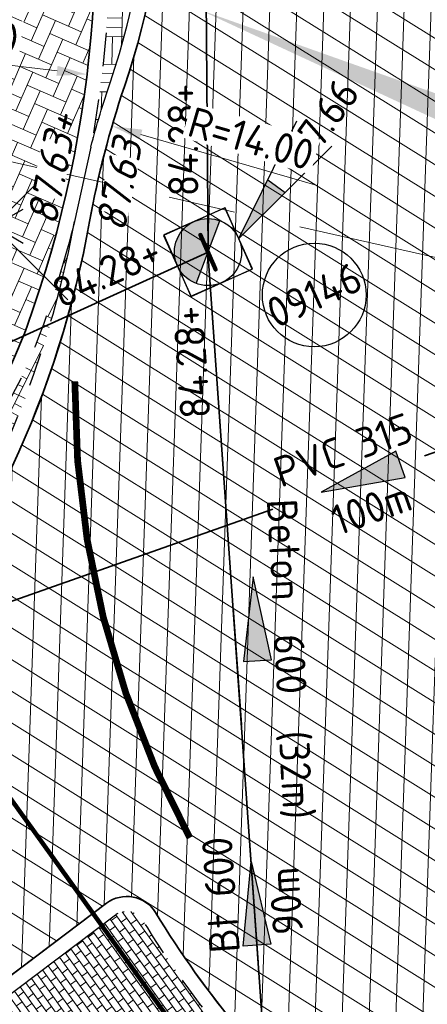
# Model space of a CAD drawing. Header units: metres. Extents: x 195696 to 514079, y 327475 to 328989.
# Tile 92 of 256: x 196044.63 to 196050.7, y 327684.11 to 327698.79. Entities that reach past the tile are written whole.
import ezdxf
from ezdxf.enums import TextEntityAlignment as Align

# ---------------------------------------------------------------- set-up
doc = ezdxf.new("R2010")
doc.units = ezdxf.units.M
for name, pattern in [('11strp', [2, 1, -1]), ('RI-GWA-SO', [18.450000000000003, 6, -1.8, 1.75, -1.8, 1.75, -1.8, 1.75, -1.8]), ('RI-HWA', [7.4, 5, -2.4]), ('VH-RWSBAND_110X220', [12, 5, -1, 1, -1, 1, -1, 1, -1]), ('XX-CENTER', [8, 5, -1, 1, -1])]:
    doc.linetypes.add(name, pattern=pattern)
for name, color, linetype, lineweight in [('B-WE-KL-ET_LS_MANTELBUIS-G', 190, 'Continuous', 100), ('mk-nw-11streep 0.10', 7, '11strp', 35), ('N-WE-RI-GWA_PUTNUMMER-S-250', 7, 'Continuous', 25), ('N-WE-RI-GWA_TRANSPORTLEIDING-G', 30, 'RI-GWA-SO', 35), ('N-WE-RI-HWA_RIOOLLEIDING_PVC_315-G', 150, 'RI-HWA', 35), ('N-WE-RI-OVERIG_RIOOLPUT_BETON-S-250', 10, 'Continuous', 25), ('N-WE-RI-OVERIG_RIOOLPUT_INSPECTIE-S-250', 10, 'Continuous', 25), ('N-WE-RI-VWA_STROOMRICHTING-S', 7, 'Continuous', 25), ('N-WE-VH-GESLOTENVERHARDING-A-200', 252, 'Continuous', 18), ('N-WE-VH-KANTOPSLUITING_TROTTOIRBAND_RWS_110 220_250-G', 6, 'VH-RWSBAND_110X220', 25), ('N-WE-VH-KANTOPSLUITING_VOORKANTBAND-G', 2, 'Continuous', 35), ('N-WE-VH-KANTVERHARDING-G', 5, 'Continuous', 35), ('N-WE-VH-OPENVERHARDING_BETONSTRAATSTEEN_GRIJS-A', 252, 'Continuous', 18), ('N-WE-VH-OPENVERHARDING_BETONSTRAATSTEEN_ROOD-A', 13, 'Continuous', 18), ('N-WE-VH-VERKANTING-1OOR-S', 7, 'Continuous', 25), ('V-WE-OV-ARMATUUR-S-250', 7, 'Continuous', 25), ('V-WE-RI-GWA_MATERIAAL-DIAMETER-BOB-STROOMRICHTING-S', 252, 'Continuous', 25), ('V-WE-RI-GWA_PUTDEKSELNIVEAU-S-250', 7, 'Continuous', 25), ('V-WE-RI-GWA_RIOOLLEIDING_BETON_300-G', 30, 'RI-GWA-V', 35), ('X-XX-AL-M', 6, 'Continuous', 18), ('X-XX-AL-T18', 7, 'Continuous', 18), ('X-XX-AL-VERWIJZING_DOORSNEDE-G', 7, 'XX-CENTER', 18)]:
    doc.layers.add(name, color=color, linetype=linetype, lineweight=lineweight)
doc.styles.add('NLCS-ISO', font='NLCS-ISO.ttf')
doc.styles.add('NLCS-ISO-M250-T18', font='NLCS-ISO.ttf', dxfattribs={"height": 0.45})
doc.styles.add('NLCS-ISO-M250-T18_CURSIEF', font='NLCS-ISO.ttf', dxfattribs={"oblique": 15, "height": 0.45})
doc.linetypes.add('RI-GWA-V', pattern='A,3,[24,NLCS.SHX,S=1,R=0,X=0,Y=0],3,-3', length=9)
doc.dimstyles.new('NLCS-M250-T18-PIJL_L2_H2', dxfattribs={"dimscale": 0.25, "dimtxt": 2.5, "dimasz": 1.8, "dimexe": 2, "dimexo": 2, "dimgap": 0.7, "dimtad": 1, "dimzin": 0, "dimdsep": 46, "dimtxsty": 'NLCS-ISO-M250-T18', "dimcen": 0, "dimdle": 2, "dimclrd": 256, "dimclre": 256, "dimclrt": 7, "dimazin": 0, "dimtfac": 1, "dimtdec": 3, "dimtofl": 0, "dimtmove": 0, "dimatfit": 3, "dimfxl": 2, "dimfxlon": 1, "dimtfillclr": 256, "dimtolj": 1, "dimtzin": 0, "dimlwd": -1, "dimlwe": -1, "dimarcsym": 0})

# ---------------------------------------------------------------- blocks, each defined once
blk = doc.blocks.new('SRI-PUT_INSPECTIE-SO')
at = {"flags": 128}
blk.add_lwpolyline([(-1.999999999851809, -2.000000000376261), (2.000000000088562, -2.000000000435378), (2.000000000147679, 1.999999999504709), (-2.00000000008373, 1.999999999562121)], close=True, dxfattribs=at)
blk.add_circle((0, -7.105427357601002e-14), 1.999999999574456)
at = {"style": 'NLCS-ISO'}
blk.add_text('I', height=2.5, dxfattribs=at).set_placement((-0.002795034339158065, -0.007140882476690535), align=Align.MIDDLE_CENTER)
blk = doc.blocks.new('*U101')
blk.add_solid([(-2.830578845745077, 0), (-2.830578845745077, 0.45), (1.969421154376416, 0)])
blk = doc.blocks.new('*U107')
at = {"ltscale": 0.1, "style": 'NLCS-ISO'}
for tag, p in [('BOBL', (-84.61280792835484, 1.13686837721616e-13)), ('MAT', (-0.5000000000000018, 0.5000000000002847))]:
    blk.add_attdef(tag, text='', height=1.8, dxfattribs=at).set_placement(p, align=Align.BOTTOM_RIGHT)
for tag, p in [('DIA', (0.4999999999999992, 0.5000000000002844)), ('BOBR', (85.6602563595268, -2.220446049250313e-16))]:
    blk.add_attdef(tag, text='', height=1.8, dxfattribs=at).set_placement(p, align=Align.BOTTOM_LEFT)
blk.add_attdef('JVA', text='', height=1.8, dxfattribs=at).set_placement((-2.465190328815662e-32, -0.9999999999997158), align=Align.TOP_CENTER)
at = {"ltscale": 0.1, "style": 'NLCS-ISO', "flags": 1}
blk.add_attdef('PUTNR-L', text='', height=1.8, dxfattribs=at).set_placement((-0.8215082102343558, -5.885126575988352), align=Align.BOTTOM_RIGHT)
blk.add_attdef('PUTNR-L', text='', height=1.8, dxfattribs=at).set_placement((1.948397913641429, -5.769780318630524), align=Align.BOTTOM_LEFT)
blk = doc.blocks.new('*U108')
at = {"ltscale": 0.1}
blk.add_hatch(color=256, dxfattribs=at).paths.add_polyline_path([(2.500000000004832, 0), (-2.500000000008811, -0.8333333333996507), (-2.500000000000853, 0.8333333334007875)])
at = {"ltscale": 0.1, "flags": 128}
blk.add_lwpolyline([(2.500000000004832, 0), (-2.500000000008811, -0.8333333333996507), (-2.500000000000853, 0.8333333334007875)], close=True, dxfattribs=at)
at = {"ltscale": 0.1, "style": 'NLCS-ISO'}
for tag, p in [('BOBL', (-10.89764183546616, 1.13686837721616e-13)), ('MAT', (-0.5000000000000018, 0.5000000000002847))]:
    blk.add_attdef(tag, text='', height=1.8, dxfattribs=at).set_placement(p, align=Align.BOTTOM_RIGHT)
for tag, p in [('DIA', (0.4999999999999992, 0.5000000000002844)), ('BOBR', (11.7490691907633, -2.220446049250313e-16))]:
    blk.add_attdef(tag, text='', height=1.8, dxfattribs=at).set_placement(p, align=Align.BOTTOM_LEFT)
blk.add_attdef('JVA', text='', height=1.8, dxfattribs=at).set_placement((-2.465190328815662e-32, -0.9999999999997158), align=Align.TOP_CENTER)
at = {"ltscale": 0.1, "style": 'NLCS-ISO', "flags": 1}
blk.add_attdef('PUTNR-L', text='', height=1.8, dxfattribs=at).set_placement((-0.8215082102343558, -5.885126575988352), align=Align.BOTTOM_RIGHT)
blk.add_attdef('PUTNR-L', text='', height=1.8, dxfattribs=at).set_placement((1.948397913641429, -5.769780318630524), align=Align.BOTTOM_LEFT)
blk = doc.blocks.new('*D132')
at = {"layer": 'defpoints', "color": 0, "transparency": 16777216}
for p in [(196046.002429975, 327697.1997154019), (196059.4482632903, 327693.2997709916)]:
    blk.add_point(p, dxfattribs=at)
at = {"layer": 'X-XX-AL-M', "transparency": 16777216}
blk.add_line((196049.0613570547, 327696.3124780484), (196046.4346174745, 327697.0743600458), dxfattribs=at)
blk.add_solid([(196046.4555100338, 327697.1463912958), (196046.4137249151, 327697.002328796), (196046.002429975, 327697.1997154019)], dxfattribs=at)
at = {"layer": 'X-XX-AL-M', "color": 7, "transparency": 16777216, "insert": (196048.0755079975, 327697.0149080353), "char_height": 0.45, "attachment_point": 5, "rotation": 343.8252752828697, "style": 'NLCS-ISO-M250-T18', "bg_fill": 3, "box_fill_scale": 1.1, "bg_fill_color": 256, "bg_fill_true_color": 13158600, "bg_fill_transparency": 0}
blk.add_mtext('\\A1;R=14.00', dxfattribs=at)
blk = doc.blocks.new('*U152')
at = {"ltscale": 0.1}
blk.add_hatch(color=256, dxfattribs=at).paths.add_polyline_path([(2.500000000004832, 0), (-2.500000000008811, -0.8333333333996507), (-2.500000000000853, 0.8333333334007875)])
at = {"ltscale": 0.1, "flags": 128}
blk.add_lwpolyline([(2.500000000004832, 0), (-2.500000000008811, -0.8333333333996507), (-2.500000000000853, 0.8333333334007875)], close=True, dxfattribs=at)
at = {"ltscale": 0.1, "style": 'NLCS-ISO'}
for tag, p in [('BOBL', (-32.15425103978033, 1.13686837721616e-13)), ('MAT', (-0.5000000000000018, 0.5000000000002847))]:
    blk.add_attdef(tag, text='', height=1.8, dxfattribs=at).set_placement(p, align=Align.BOTTOM_RIGHT)
for tag, p in [('DIA', (0.4999999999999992, 0.5000000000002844)), ('BOBR', (29.07649040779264, -2.220446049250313e-16))]:
    blk.add_attdef(tag, text='', height=1.8, dxfattribs=at).set_placement(p, align=Align.BOTTOM_LEFT)
blk.add_attdef('JVA', text='', height=1.8, dxfattribs=at).set_placement((-2.465190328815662e-32, -0.9999999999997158), align=Align.TOP_CENTER)
at = {"ltscale": 0.1, "style": 'NLCS-ISO', "flags": 1}
blk.add_attdef('PUTNR-L', text='', height=1.8, dxfattribs=at).set_placement((-0.8215082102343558, -5.885126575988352), align=Align.BOTTOM_RIGHT)
blk.add_attdef('PUTNR-L', text='', height=1.8, dxfattribs=at).set_placement((1.948397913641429, -5.769780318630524), align=Align.BOTTOM_LEFT)
blk = doc.blocks.new('*U183')
at = {"ltscale": 0.1}
blk.add_hatch(color=256, dxfattribs=at).paths.add_polyline_path([(-2.500000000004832, 0), (2.500000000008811, -0.8333333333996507), (2.500000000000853, 0.8333333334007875)])
at = {"ltscale": 0.1, "flags": 128}
blk.add_lwpolyline([(-2.500000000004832, 0), (2.500000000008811, -0.8333333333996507), (2.500000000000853, 0.8333333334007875)], close=True, dxfattribs=at)
at = {"ltscale": 0.1, "style": 'NLCS-ISO'}
for tag, p in [('BOBL', (-63.00514624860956, 1.115774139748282e-13)), ('MAT', (-1, 0.5000000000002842))]:
    blk.add_attdef(tag, text='', height=1.8, dxfattribs=at).set_placement(p, align=Align.BOTTOM_RIGHT)
for tag, p in [('DIA', (1, 0.5000000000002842)), ('BOBR', (72.53332951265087, -2.220446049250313e-16))]:
    blk.add_attdef(tag, text='', height=1.8, dxfattribs=at).set_placement(p, align=Align.BOTTOM_LEFT)
blk.add_attdef('JVA', text='', height=1.8, dxfattribs=at).set_placement((0, -0.9999999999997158), align=Align.TOP_CENTER)
blk = doc.blocks.new('*D224')
at = {"layer": 'defpoints', "color": 0, "transparency": 16777216}
for p in [(196028.7528675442, 327700.0055610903), (196045.6305796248, 327697.9701655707)]:
    blk.add_point(p, dxfattribs=at)
at = {"layer": 'X-XX-AL-M', "transparency": 16777216}
blk.add_line((196042.5131669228, 327698.3461150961), (196045.183816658, 327698.0240436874), dxfattribs=at)
blk.add_solid([(196045.1927963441, 327698.098504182), (196045.1748369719, 327697.949583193), (196045.6305796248, 327697.9701655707)], dxfattribs=at)
at = {"layer": 'X-XX-AL-M', "color": 7, "transparency": 16777216, "insert": (196043.6730019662, 327698.6091410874), "char_height": 0.45, "attachment_point": 5, "rotation": 353.12352878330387, "style": 'NLCS-ISO-M250-T18', "bg_fill": 3, "box_fill_scale": 1.1, "bg_fill_color": 256, "bg_fill_true_color": 13158600, "bg_fill_transparency": 0}
blk.add_mtext('\\A1;R=17.00', dxfattribs=at)
blk = doc.blocks.new('V-SOV-ARMATUUR-SO')
for p, q in [((8.349587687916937e-10, 1.265625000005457), (1.669846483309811e-09, 2.53125000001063)), ((-1.096064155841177, 0.6328125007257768), (-2.192125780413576, 1.265625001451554)), ((1.096064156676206, 0.6328124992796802), (2.192125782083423, 1.26562499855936)), ((-1.096064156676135, -0.6328124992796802), (-2.192125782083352, -1.26562499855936)), ((1.096064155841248, -0.6328125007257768), (2.192125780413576, -1.265625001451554)), ((-8.349587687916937e-10, -1.265625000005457), (-1.669775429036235e-09, -2.53125000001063))]:
    blk.add_line(p, q)
for points in [[(5.5, 5.5), (-5.5, -5.5)], [(-5.5, 5.5), (5.5, -5.5)]]:
    blk.add_lwpolyline(points)
blk.add_circle((0, 0), 1.265625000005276)
at = {"style": 'NLCS-ISO'}
blk.add_attdef('TYPE', text='', height=1.75, dxfattribs=at).set_placement((0.1052451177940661, 3.816837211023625), align=Align.MIDDLE_CENTER)
blk = doc.blocks.new('SRI-PUT_BETON-SO')
h = blk.add_hatch(color=256)
h.dxf.hatch_style = 1
h.paths.add_polyline_path([(1.414221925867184, 1.41420519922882, 0.6681786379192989), (-1.999991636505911, -8.363144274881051e-06, 0.198912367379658), (-1.414205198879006, -1.41422192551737)])
blk.add_line((-1.414205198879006, -1.41422192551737), (1.414221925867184, 1.41420519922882))
blk.add_lwpolyline([(-1.999991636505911, -2.000008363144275), (2.000008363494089, -2.000008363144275), (2.000008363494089, 1.999991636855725), (-1.999991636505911, 1.999991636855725)], close=True)
blk.add_circle((8.36349408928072e-06, -8.363144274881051e-06), 2)
blk = doc.blocks.new('SRI-PUTDEKSELHOOGTE-SO')
h = blk.add_hatch(color=256)
h.dxf.hatch_style = 1
h.paths.add_polyline_path([(3.018955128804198, 2.485302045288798), (0, 2.220446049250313e-16), (3.661812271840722, 1.371840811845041)])
for p, q in [((0, 0), (6.037910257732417, 4.970604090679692)), ((0, 0), (7.323624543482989, 2.743681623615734)), ((3.018955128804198, 2.485302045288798), (3.661812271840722, 1.371840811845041))]:
    blk.add_line(p, q)
at = {"style": 'NLCS-ISO'}
blk.add_attdef('PUTHGT', text='', height=1.8, rotation=30.00000000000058, dxfattribs=at).set_placement((5.01661480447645, 2.929534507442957), align=Align.MIDDLE_LEFT)
blk = doc.blocks.new('SRI-PUTNUMMER-SO')
blk.add_circle((0, 0), 3.090853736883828)
at = {"style": 'NLCS-ISO'}
blk.add_attdef('PUTNR', text='', height=1.8, dxfattribs=at).set_placement((0, 0), align=Align.MIDDLE_CENTER)
blk = doc.blocks.new('*U427')
at = {"ltscale": 0.1}
blk.add_hatch(color=256, dxfattribs=at).paths.add_polyline_path([(-2.500000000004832, 0), (2.500000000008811, -0.8333333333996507), (2.500000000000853, 0.8333333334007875)])
at = {"ltscale": 0.1, "flags": 128}
blk.add_lwpolyline([(-2.500000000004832, 0), (2.500000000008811, -0.8333333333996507), (2.500000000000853, 0.8333333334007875)], close=True, dxfattribs=at)
at = {"ltscale": 0.1, "style": 'NLCS-ISO'}
for tag, p in [('BOBL', (-115.3536773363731, 1.13686837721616e-13)), ('MAT', (-0.5000000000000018, 0.5000000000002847))]:
    blk.add_attdef(tag, text='', height=1.8, dxfattribs=at).set_placement(p, align=Align.BOTTOM_RIGHT)
for tag, p in [('DIA', (0.4999999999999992, 0.5000000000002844)), ('BOBR', (103.8760529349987, -2.220446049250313e-16))]:
    blk.add_attdef(tag, text='', height=1.8, dxfattribs=at).set_placement(p, align=Align.BOTTOM_LEFT)
blk.add_attdef('JVA', text='', height=1.8, dxfattribs=at).set_placement((-2.465190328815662e-32, -0.9999999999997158), align=Align.TOP_CENTER)
at = {"ltscale": 0.1, "style": 'NLCS-ISO', "flags": 1}
blk.add_attdef('PUTNR-L', text='', height=1.8, dxfattribs=at).set_placement((-0.8215082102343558, -5.885126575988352), align=Align.BOTTOM_RIGHT)
blk.add_attdef('PUTNR-L', text='', height=1.8, dxfattribs=at).set_placement((1.948397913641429, -5.769780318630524), align=Align.BOTTOM_LEFT)

msp = doc.modelspace()

# ---------------------------------------------------------------- hatches: boundary and pattern name
at = {"layer": 'N-WE-VH-GESLOTENVERHARDING-A-200', "lineweight": 0}
h = msp.add_hatch(dxfattribs=at)
h.set_pattern_fill('AVH-GESLOTEN-SOD', color=256, scale=0.2, angle=28, pattern_type=2)
h.set_pattern_definition([(87.99999999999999, (0, 0), (-0.3997563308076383, 0.01395979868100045), []), (148, (0, 0), (-0.2119677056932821, -0.3392192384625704), [])])
edge = h.paths.add_edge_path(flags=16)
edge.add_arc((196059.4482632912, 327693.2997709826), 8.5, 0, 180)
edge.add_arc((196059.4482632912, 327693.2997709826), 8.5, 180, 360)
edge = h.paths.add_edge_path()
edge.add_line((196079.1992690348, 327691.5928972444), (196073.931764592, 327691.6480476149))
edge.add_arc((196073.9369992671, 327692.1480202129), 0.5000000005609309, 179.4001394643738, 269.40013946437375, ccw=False)
edge.add_line((196073.4370266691, 327692.153254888), (196073.4579653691, 327694.1531452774))
edge.add_arc((196073.9579379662, 327694.1479106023), 0.4999999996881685, 89.40013945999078, 179.4001394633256, ccw=False)
edge.add_line((196073.9631726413, 327694.6478831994), (196079.2306979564, 327694.5927326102))
edge.add_line((196079.2306979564, 327694.5927326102), (196079.2778415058, 327699.0925016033))
edge.add_line((196079.2778415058, 327699.0925016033), (196078.2738582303, 327699.1028457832))
edge.add_arc((196078.3974893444, 327711.1022089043), 11.99999999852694, 223.1984264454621, 269.40969446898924, ccw=False)
edge.add_arc((196059.4482632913, 327693.2997709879), 14.00000000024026, 43.22500732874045, 76.16012092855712)
edge.add_arc((196066.3853338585, 327721.4578435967), 15.00000001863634, 226.0246217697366, 256.1601209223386, ccw=False)
edge.add_arc((196056.3172706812, 327711.0230889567), 0.500000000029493, 101.17762234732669, 226.024621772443, ccw=False)
edge.add_arc((196059.413685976, 327693.3765022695), 18.41607723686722, 99.985539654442, 118.9786141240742)
edge.add_arc((196050.726917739, 327709.0458367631), 0.5000000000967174, 28.64127531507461, 118.1005958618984, ccw=False)
edge.add_arc((196010.1367397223, 327686.8760375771), 46.75000051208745, 25.543345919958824, 28.642746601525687, ccw=False)
edge.add_arc((196051.8662320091, 327706.8187522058), 0.5000016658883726, -60.714327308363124, 25.543139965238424, ccw=False)
edge.add_arc((196059.4482632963, 327693.2997709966), 14.99999999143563, 119.2855972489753, 123.2653045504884)
edge.add_arc((196050.9462560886, 327706.2599358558), 0.5000000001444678, 207.8050321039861, 303.265304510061, ccw=False)
edge.add_arc((196002.944036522, 327680.9458484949), 53.7680025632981, 27.80503209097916, 30.45068562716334)
edge.add_arc((196049.7266189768, 327708.4486861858), 0.4999999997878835, 123.4619424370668, 210.4506856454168, ccw=False)
edge.add_arc((196059.0259649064, 327693.8684988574), 17.79327829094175, 122.5562032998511, 137.0477615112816)
edge.add_arc((196048.3295502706, 327704.0989414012), 3.000070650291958, 140.8601176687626, 165.9601044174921)
edge.add_line((196045.4191006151, 327704.8267509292), (196045.4190987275, 327704.8266899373))
edge.add_arc((196045.9041717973, 327704.7054294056), 0.4999999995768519, 15.502448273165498, 165.9646165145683, ccw=False)
edge.add_arc((196034.8211534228, 327701.6367644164), 11.99999999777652, -18.702462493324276, 15.477428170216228, ccw=False)
edge.add_arc((196059.4482623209, 327693.2997681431), 13.99999999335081, 161.2975371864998, 169.8040816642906)
edge.add_arc((196030.9052933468, 327698.4280130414), 14.99999999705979, 320.4759057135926, 349.8241818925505, ccw=False)
edge.add_line((196042.4756487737, 327688.8819732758), (196041.6839180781, 327688.1358730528))
edge.add_arc((196059.4277144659, 327693.289421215), 18.47704978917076, 196.1955296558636, 210.8000922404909)
edge.add_line((196043.5566849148, 327683.8283541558), (196045.922746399, 327685.613890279))
edge.add_arc((196046.2239315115, 327685.2147818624), 0.5000000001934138, 31.440448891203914, 127.03984177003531, ccw=False)
edge.add_arc((196059.4482644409, 327693.2997691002), 15.00000000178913, 211.4404488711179, 219.6601358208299)
edge.add_arc((196047.5160513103, 327683.4067270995), 0.5000000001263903, -54.691160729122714, 39.72575912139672, ccw=False)
edge.add_arc((195962.9859614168, 327802.7538090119), 146.7499984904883, 304.1486694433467, 305.3088392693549, ccw=False)
edge.add_arc((196059.4482639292, 327693.2997705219), 18.50000000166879, 220.4149089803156, 234.0454773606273)
edge.add_arc((196047.99561593, 327673.810885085), 4.551909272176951, 80.31498419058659, 82.54620427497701, ccw=False)
edge.add_arc((196049.2252538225, 327678.4845493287), 0.5000000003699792, 113.40204066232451, 201.9169420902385, ccw=False)
edge.add_arc((196053.7797513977, 327667.9248825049), 12.00000013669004, 95.37930710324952, 113.33401253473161, ccw=False)
edge.add_arc((196053.892234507, 327669.7023934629), 10.24465234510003, 75.82016845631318, 96.9377912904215, ccw=False)
edge.add_arc((196059.4563821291, 327693.2763467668), 13.97924017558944, 257.3786721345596, 313.0229682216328)
edge.add_arc((196079.2286709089, 327672.0901966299), 15.00000000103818, 90.29250839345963, 133.0229682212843, ccw=False)
edge.add_line((196079.1520927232, 327687.0900011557), (196079.1992690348, 327691.5928972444))
at = {"layer": 'N-WE-VH-OPENVERHARDING_BETONSTRAATSTEEN_GRIJS-A', "lineweight": 0}
h = msp.add_hatch(dxfattribs=at)
h.set_pattern_fill('AVH-BSS_DIKFORMAAT_BLOK', color=256, scale=2, angle=88.41656206, pattern_type=2)
h.set_pattern_definition([(88.41656206, (196045.6880216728, 327696.8864338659), (-0.4138419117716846, 0.01143993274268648), []), (88.41656206, (196045.5500743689, 327696.8902471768), (-0.4024019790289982, 0.4252818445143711), [0.4139999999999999, -0.4139999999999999]), (88.41656206, (196045.412127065, 327696.8940604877), (-0.4024019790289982, 0.4252818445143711), [0.4139999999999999, -0.4139999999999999]), (178.41656206, (196045.6880216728, 327696.8864338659), (-0.01143993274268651, -0.4138419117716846), []), (178.41656206, (196045.6842083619, 327696.7484865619), (-0.4252818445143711, -0.4024019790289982), [0.414, -0.414]), (178.41656206, (196045.680395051, 327696.6105392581), (-0.4252818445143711, -0.4024019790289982), [0.414, -0.414])])
h.paths.add_polyline_path([(196046.1740120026, 327704.7801706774, 0.7706872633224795), (196045.6325288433, 327704.7733806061, 0.1132718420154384), (196045.6083356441, 327703.5299894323, -0.09737265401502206), (196045.6880216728, 327696.8864338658, -0.01786160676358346), (196045.9791285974, 327697.8594651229, 0.1502492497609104)])
h = msp.add_hatch(dxfattribs=at)
h.set_pattern_fill('AVH-BSS_DIKFORMAAT_BLOK', color=256, scale=2, angle=63.4136106, pattern_type=2)
h.set_pattern_definition([(63.4136106, (196042.0186613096, 327688.9294071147), (-0.3702238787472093, 0.1852843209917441), []), (63.4136106, (196041.89525335, 327688.991168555), (-0.1849395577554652, 0.5555081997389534), [0.414, -0.414]), (63.4136106, (196041.7718453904, 327689.0529299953), (-0.1849395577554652, 0.5555081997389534), [0.414, -0.414]), (153.4136106, (196042.0186613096, 327688.9294071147), (-0.1852843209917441, -0.3702238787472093), []), (153.4136106, (196041.9568998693, 327688.8059991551), (-0.5555081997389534, -0.1849395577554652), [0.414, -0.414]), (153.4136106, (196041.895138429, 327688.6825911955), (-0.5555081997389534, -0.1849395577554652), [0.414, -0.414])])
h.paths.add_polyline_path([(196045.4455742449, 327695.7768564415, -0.02483247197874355), (196044.9440665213, 327694.142671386, -0.1323218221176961), (196042.7909146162, 327691.0654671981, 0.1941400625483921), (196041.8115604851, 327689.2299738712, 0.7439203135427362), (196042.3059502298, 327689.0219818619, 0.1280619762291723)])
h = msp.add_hatch(dxfattribs=at)
h.set_pattern_fill('AVH-BSS_KEIFORMAAT_HALFST', color=256, angle=215.65, pattern_type=2)
h.set_pattern_definition([(215.65, (196045.0533814, 327684.682214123), (-0.02412481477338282, -0.1465196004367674), [0.105, -0.105]), (305.65, (196045.0533814, 327684.682214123), (0.08532220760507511, 0.06119739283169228), [])])
edge = h.paths.add_edge_path()
edge.add_arc((196045.4572847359, 327681.9749081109), 0.2800000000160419, 218.9881058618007, 304.3263915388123)
edge.add_arc((195962.9859586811, 327802.7538079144), 146.5299991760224, 304.3263915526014, 305.3088403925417)
edge.add_arc((196047.5160513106, 327683.4067270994), 0.2799999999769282, 305.308840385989, 399.6622608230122)
edge.add_arc((196059.4482632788, 327693.2997709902), 15.21999999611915, 211.4404570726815, 219.6622608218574, ccw=False)
edge.add_arc((196046.2239315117, 327685.2147818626), 0.2799999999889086, 31.44045707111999, 127.0398417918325)
edge.add_line((196046.0552678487, 327685.4382825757), (196044.0514949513, 327683.9261456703))
edge.add_arc((196044.2201586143, 327683.7026449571), 0.2800000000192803, 127.0398417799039, 212.2201386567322)
edge.add_arc((196059.4482632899, 327693.2997709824), 18.27999999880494, 212.2201386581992, 218.9881058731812)
at = {"layer": 'N-WE-VH-OPENVERHARDING_BETONSTRAATSTEEN_ROOD-A', "lineweight": 0}
h = msp.add_hatch(dxfattribs=at)
h.set_pattern_fill('AVH-BSS_KEIFORMAAT_KEPER', color=256, scale=2, angle=-113.59713499, pattern_type=2)
h.set_pattern_definition([(246.40286501, (196043.7295143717, 327699.1688712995), (0.108376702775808, -0.2765040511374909), [0.63, -0.21]), (156.40286501, (196044.1143951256, 327699.0007439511), (0.108376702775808, -0.2765040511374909), [0.6299999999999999, -0.21])])
edge = h.paths.add_edge_path()
edge.add_arc((196037.7673304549, 327697.5232318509), 5.999999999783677, 307.2698174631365, 344.6039436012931)
edge.add_arc((196028.7528675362, 327700.0055611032), 15.35000001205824, 344.6039436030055, 356.8024207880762)
edge.add_line((196044.0789694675, 327699.1493485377), (196045.7264006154, 327699.0573126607))
edge.add_arc((196028.7528675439, 327700.0055610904), 17.00000000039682, 340.09450160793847, 356.80242082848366, ccw=False)
edge.add_arc((196038.1554221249, 327696.6008632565), 7.000000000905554, 314.05534198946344, 340.0945016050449, ccw=False)
edge.add_arc((196043.7085467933, 327690.2303243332), 1.50510654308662, 117.1004725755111, 147.3715450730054)
edge.add_arc((196044.5757718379, 327688.9341097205), 2.999999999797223, 135.365320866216, 161.7514256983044)
edge.add_line((196041.7266510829, 327689.8735302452), (196039.0269807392, 327688.403729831))
edge.add_line((196039.0269807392, 327688.403729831), (196041.4007460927, 327692.748476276))

# ---------------------------------------------------------------- linework, layer by layer
at = {"layer": 'B-WE-KL-ET_LS_MANTELBUIS-G'}
msp.add_lwpolyline([(196040.4195813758, 327692.8393816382), (196050.5349087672, 327678.7553839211)], dxfattribs=at)
at = {"layer": 'mk-nw-11streep 0.10', "ltscale": 4, "const_width": 0.1, "flags": 128}
msp.add_lwpolyline([(196045.448576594, 327693.3934319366, 0.1273366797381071), (196047.1616384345, 327686.5886720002)], format="xyb", dxfattribs=at)
at = {"layer": 'N-WE-RI-GWA_TRANSPORTLEIDING-G'}
msp.add_line((196048.98, 327673.41), (196047.4329848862, 327695.3242396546, 87.49799999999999), dxfattribs=at)
at = {"layer": 'N-WE-RI-GWA_TRANSPORTLEIDING-G', "elevation": 87.49799999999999, "flags": 128}
for points in [[(196047.4331589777, 327695.3217864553), (196047.3553965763, 327705.3)], [(196047.4332613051, 327695.3198778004), (196004.1885189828, 327675.6468775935)]]:
    msp.add_lwpolyline(points, dxfattribs=at)
at = {"layer": 'N-WE-RI-HWA_RIOOLLEIDING_PVC_315-G'}
msp.add_line((196076.3151875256, 327701.3237327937, 3.048003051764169), (196020.1698853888, 327681.5438900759, 84.44999694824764), dxfattribs=at)
at = {"layer": 'N-WE-VH-KANTOPSLUITING_TROTTOIRBAND_RWS_110 220_250-G', "ltscale": 0.5, "flags": 128}
for points in [[(196045.6880216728, 327696.8864338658, -0.01786160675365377), (196045.9791285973, 327697.8594651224, 0.1502492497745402), (196046.1740120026, 327704.7801706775, 0.7706872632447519), (196045.6325288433, 327704.7733806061, 0.1132718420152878), (196045.6083356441, 327703.5299894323, -0.09737265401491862)], [(196042.3059502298, 327689.0219818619, 0.1280619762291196), (196045.4455742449, 327695.7768564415, -0.0248324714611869), (196044.9440665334, 327694.1426714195, -0.1323218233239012), (196042.7909146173, 327691.065467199, 0.1941400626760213), (196041.8115604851, 327689.2299738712, 0.7439203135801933)], [(196045.2396472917, 327681.7987435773, 0.390578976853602), (196045.6151785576, 327681.7436732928, 0.004286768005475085), (196047.6778867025, 327683.1782335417, 0.4366472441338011), (196047.7316009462, 327683.5854401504, -0.03588978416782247), (196046.4628226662, 327685.3608332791, 0.4431357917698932), (196046.0552678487, 327685.4382825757), (196044.0514949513, 327683.9261456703, 0.3897846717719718), (196043.983276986, 327683.55335633, 0.02953941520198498)]]:
    msp.add_lwpolyline(points, format="xyb", close=True, dxfattribs=at)
msp.add_lwpolyline([(196045.6880216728, 327696.8864338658), (196045.4455742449, 327695.7768564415)], dxfattribs=at)
at = {"layer": 'N-WE-VH-KANTOPSLUITING_VOORKANTBAND-G', "flags": 128}
msp.add_lwpolyline([(196042.4756487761, 327688.8819732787, 0.1287175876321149), (196045.6688984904, 327695.7754740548, -0.03717927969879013), (196046.1875118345, 327697.7889213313, 0.1502492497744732), (196046.386034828, 327704.8388760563, 0.7706872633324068), (196045.419100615, 327704.8267509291, 0.1132718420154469), (196045.392992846, 327703.4849618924, -0.1392761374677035), (196044.7372103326, 327694.2175747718, -0.13232182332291), (196042.6496669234, 327691.2341357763, 0.1941400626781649), (196041.5928099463, 327689.253387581, 0.7439203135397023)], format="xyb", close=True, dxfattribs=at)
msp.add_lwpolyline([(196045.0686464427, 327681.6603285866, 0.3905789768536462), (196045.7392379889, 327681.561988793, 0.004286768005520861), (196047.8050430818, 327682.9987028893, 0.4366472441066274), (196047.9009613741, 327683.7258575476, -0.03588978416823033), (196046.6505228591, 327685.4755879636, 0.443135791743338), (196045.9227463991, 327685.6138902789), (196043.9189735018, 327684.1017533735, 0.3897846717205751), (196043.7971557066, 327683.4360581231, 0.02953941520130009)], format="xyb", dxfattribs=at)
at = {"layer": 'N-WE-VH-KANTVERHARDING-G'}
msp.add_lwpolyline([(196046.3859813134, 327704.8390691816, -0.1502535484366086), (196046.1875113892, 327697.7889200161, 0.0371338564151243), (196045.6693472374, 327695.7779729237, -0.1287606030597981), (196042.4756487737, 327688.8819732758), (196041.6839180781, 327688.1358730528, 0.06381082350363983), (196043.5566849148, 327683.8283541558), (196045.922746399, 327685.613890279, -0.4431358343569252), (196046.6505228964, 327685.4755879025, 0.03588053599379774), (196047.90060746, 327683.72628393, -0.4369771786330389), (196047.8050430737, 327682.9987028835, -0.005062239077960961), (196045.3629256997, 327681.3058867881, 0.05954479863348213), (196048.5861197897, 327678.324329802, -0.009735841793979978), (196048.7613908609, 327678.2979182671, -0.406642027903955), (196049.0266635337, 327678.9434195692, -0.07850285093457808), (196052.6547663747, 327679.872033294, -0.09240467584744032), (196056.4018272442, 327679.6349080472, 0.2476801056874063), (196068.9942986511, 327683.0564003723, -0.1886377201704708)], format="xyb", dxfattribs=at)
at = {"layer": 'V-WE-RI-GWA_RIOOLLEIDING_BETON_300-G', "elevation": 87.49799999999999}
msp.add_lwpolyline([(196047.4329821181, 327695.3242406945), (196048.98, 327673.41)], dxfattribs=at)
at = {"layer": 'X-XX-AL-VERWIJZING_DOORSNEDE-G', "elevation": 87.697, "flags": 128}
msp.add_lwpolyline([(196123.2982973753, 327683.0428085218), (196102.9812874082, 327692.8335136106), (196059.4482632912, 327693.2997709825), (196040.6826572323, 327697.5282052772)], dxfattribs=at)

# ---------------------------------------------------------------- block references
at = {"layer": 'N-WE-RI-GWA_PUTNUMMER-S-250', "xscale": 0.25, "yscale": 0.25, "zscale": 0.25, "rotation": 24.3}
msp.add_blockref('SRI-PUTNUMMER-SO', (196049.0161649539, 327694.6821103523), dxfattribs=at).add_auto_attribs({'PUTNR': '09146'})
at = {"layer": 'N-WE-RI-OVERIG_RIOOLPUT_BETON-S-250', "xscale": 0.25, "yscale": 0.25, "zscale": 0.25, "rotation": 24.41}
msp.add_blockref('SRI-PUT_BETON-SO', (196047.4331589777, 327695.3217864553, 87.49799999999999), dxfattribs=at)
at = {"layer": 'N-WE-RI-OVERIG_RIOOLPUT_INSPECTIE-S-250', "xscale": 0.25, "yscale": 0.25, "zscale": 0.25, "rotation": 23.72747976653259}
msp.add_blockref('SRI-PUT_INSPECTIE-SO', (196047.4331589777, 327695.3217864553, 87.49799999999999), dxfattribs=at)
at = {"layer": 'N-WE-RI-VWA_STROOMRICHTING-S', "xscale": 0.2499999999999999, "yscale": 0.2499999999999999, "zscale": 0.2499999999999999, "rotation": 90.44499496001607}
msp.add_blockref('*U108', (196047.3923075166, 327700.5615905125, 87.49799999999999), dxfattribs=at).add_auto_attribs({'MAT': 'Bt', 'DIA': '900', 'BOBL': '84.28+', 'BOBR': '84.27+', 'JVA': '10m'})
at = {"layer": 'N-WE-RI-VWA_STROOMRICHTING-S'}
ref = msp.add_blockref('*U427', (196049.7099080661, 327691.9507626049, 42.47620466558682), dxfattribs=dict(at, xscale=0.2499999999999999, yscale=0.2499999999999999, zscale=0.2499999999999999, rotation=19.40722719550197))
ref.add_attrib('MAT', 'PVC', dxfattribs={"layer": '0', "ltscale": 0.1, "height": 0.4499999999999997, "rotation": 19.40722719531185, "style": 'NLCS-ISO'}).set_placement((196049.5504754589, 327692.0271251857, 42.47620466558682), align=Align.BOTTOM_RIGHT)
ref.add_attrib('DIA', '315', dxfattribs={"layer": '0', "ltscale": 0.1, "height": 0.4499999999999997, "rotation": 19.40722719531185, "style": 'NLCS-ISO'}).set_placement((196049.7862706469, 327692.1101952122, 42.47620466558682), align=Align.BOTTOM_LEFT)
ref.add_attrib('JVA', '100m', dxfattribs={"layer": '0', "ltscale": 0.1, "height": 0.4499999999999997, "rotation": 19.40722719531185, "style": 'NLCS-ISO'}).set_placement((196049.7929780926, 327691.7149674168, 42.47620466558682), align=Align.TOP_CENTER)
ref = msp.add_blockref('*U107', (196025.810890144, 327685.4833776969, 87.49799999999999), dxfattribs=dict(at, xscale=0.2499999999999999, yscale=0.2499999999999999, zscale=0.2499999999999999, rotation=24.4637885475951))
ref.add_attrib('BOBR', '84.28+', dxfattribs={"layer": '0', "ltscale": 0.1, "height": 0.45, "rotation": 24.46378854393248, "style": 'NLCS-ISO'}).set_placement((196045.3033778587, 327694.3517424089, 87.49799999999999), align=Align.BOTTOM_LEFT)
ref = msp.add_blockref('*U152', (196048.118468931, 327685.6140167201, 43.749), dxfattribs=dict(at, xscale=0.2499999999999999, yscale=0.2499999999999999, zscale=0.2499999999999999, rotation=94.03804260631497))
ref.add_attrib('MAT', 'Bt', dxfattribs={"layer": '0', "ltscale": 0.1, "height": 0.45, "rotation": 94.03804260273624, "style": 'NLCS-ISO'}).set_placement((196048.0025815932, 327685.4805246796, 43.749), align=Align.BOTTOM_RIGHT)
ref.add_attrib('DIA', '600', dxfattribs={"layer": '0', "ltscale": 0.1, "height": 0.45, "rotation": 94.03804260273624, "style": 'NLCS-ISO'}).set_placement((196047.9849768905, 327685.7299040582, 43.749), align=Align.BOTTOM_LEFT)
ref.add_attrib('BOBR', '84.28+', dxfattribs={"layer": '0', "ltscale": 0.1, "height": 0.45, "rotation": 94.03804260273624, "style": 'NLCS-ISO'}).set_placement((196047.6065859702, 327692.8650938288, 43.749), align=Align.BOTTOM_LEFT)
ref.add_attrib('JVA', '90m', dxfattribs={"layer": '0', "ltscale": 0.1, "height": 0.45, "rotation": 94.03804260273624, "style": 'NLCS-ISO'}).set_placement((196048.3678483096, 327685.6316214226, 43.749), align=Align.TOP_CENTER)
at = {"layer": 'N-WE-VH-VERKANTING-1OOR-S', "xscale": -1, "rotation": 335.1053905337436}
msp.add_blockref('*U101', (196049.0797874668, 327698.1115109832), dxfattribs=at)
at = {"layer": 'V-WE-OV-ARMATUUR-S-250', "xscale": 0.2, "yscale": 0.2, "zscale": 0.2}
msp.add_blockref('V-SOV-ARMATUUR-SO', (196044.243, 327695.709, 87.539), dxfattribs=at)
at = {"layer": 'V-WE-RI-GWA_MATERIAAL-DIAMETER-BOB-STROOMRICHTING-S'}
ref = msp.add_blockref('*U183', (196048.139476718, 327689.8543481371), dxfattribs=dict(at, xscale=0.25, yscale=0.25, zscale=0.25, rotation=272.9260243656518))
ref.add_attrib('MAT', 'Beton', dxfattribs={"layer": '0', "ltscale": 0.1, "height": 0.45, "rotation": 272.9260243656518, "style": 'NLCS-ISO'}).set_placement((196048.2515521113, 327690.1104030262), align=Align.BOTTOM_RIGHT)
ref.add_attrib('DIA', '600  (32m)', dxfattribs={"layer": '0', "ltscale": 0.1, "height": 0.45, "rotation": 272.9260243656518, "style": 'NLCS-ISO'}).set_placement((196048.2770753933, 327689.611054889), align=Align.BOTTOM_LEFT)
at = {"layer": 'V-WE-RI-GWA_PUTDEKSELNIVEAU-S-250', "xscale": 0.25, "yscale": 0.25, "zscale": 0.25, "rotation": 24.3}
msp.add_blockref('SRI-PUTDEKSELHOOGTE-SO', (196047.8908938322, 327695.522979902, 87.49799999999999), dxfattribs=at).add_auto_attribs({'PUTHGT': '87.66'})

# ---------------------------------------------------------------- next in the draw order: texts
at = {"layer": 'X-XX-AL-T18', "insert": (196045.3335550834, 327696.5162950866), "char_height": 0.45, "attachment_point": 8, "rotation": 78.6701979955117, "style": 'NLCS-ISO-M250-T18_CURSIEF', "bg_fill": 3, "box_fill_scale": 1, "bg_fill_color": 256, "bg_fill_transparency": 0}
msp.add_mtext_dynamic_manual_height_columns('87.63+', width=0.8572391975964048, gutter_width=4.5, heights=[0], dxfattribs=at)

# ---------------------------------------------------------------- next in the draw order: dimensions: what is measured, and where the dimension line sits
at = {"layer": 'X-XX-AL-M'}
for center, mpoint, picture, middle in [((196028.7528675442, 327700.0055610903), (196045.6305796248, 327697.9701655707), '*D224', (196043.625110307, 327698.2120184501)), ((196059.4482632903, 327693.2997709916), (196046.002429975, 327697.1997154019), '*D132', (196047.9640810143, 327696.6307413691))]:
    dim = msp.add_radius_dim(center=center, mpoint=mpoint, dimstyle='NLCS-M250-T18-PIJL_L2_H2', override={"dimpost": 'R=<>', "dimtfill": 1}, dxfattribs=at)
    dim.commit()
    dim.dimension.update_dxf_attribs({"geometry": picture, "text_midpoint": middle, "dimtype": 164})

# ---------------------------------------------------------------- next in the draw order: texts
at = {"layer": 'X-XX-AL-T18', "insert": (196045.8859046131, 327696.3648264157), "char_height": 0.45, "attachment_point": 2, "rotation": 78.6701979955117, "style": 'NLCS-ISO-M250-T18_CURSIEF', "bg_fill": 3, "box_fill_scale": 1, "bg_fill_color": 256, "bg_fill_transparency": 0}
msp.add_mtext_dynamic_manual_height_columns('87.63', width=0.8572391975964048, gutter_width=4.5, heights=[0], dxfattribs=at)

doc.saveas('drawing.dxf')
